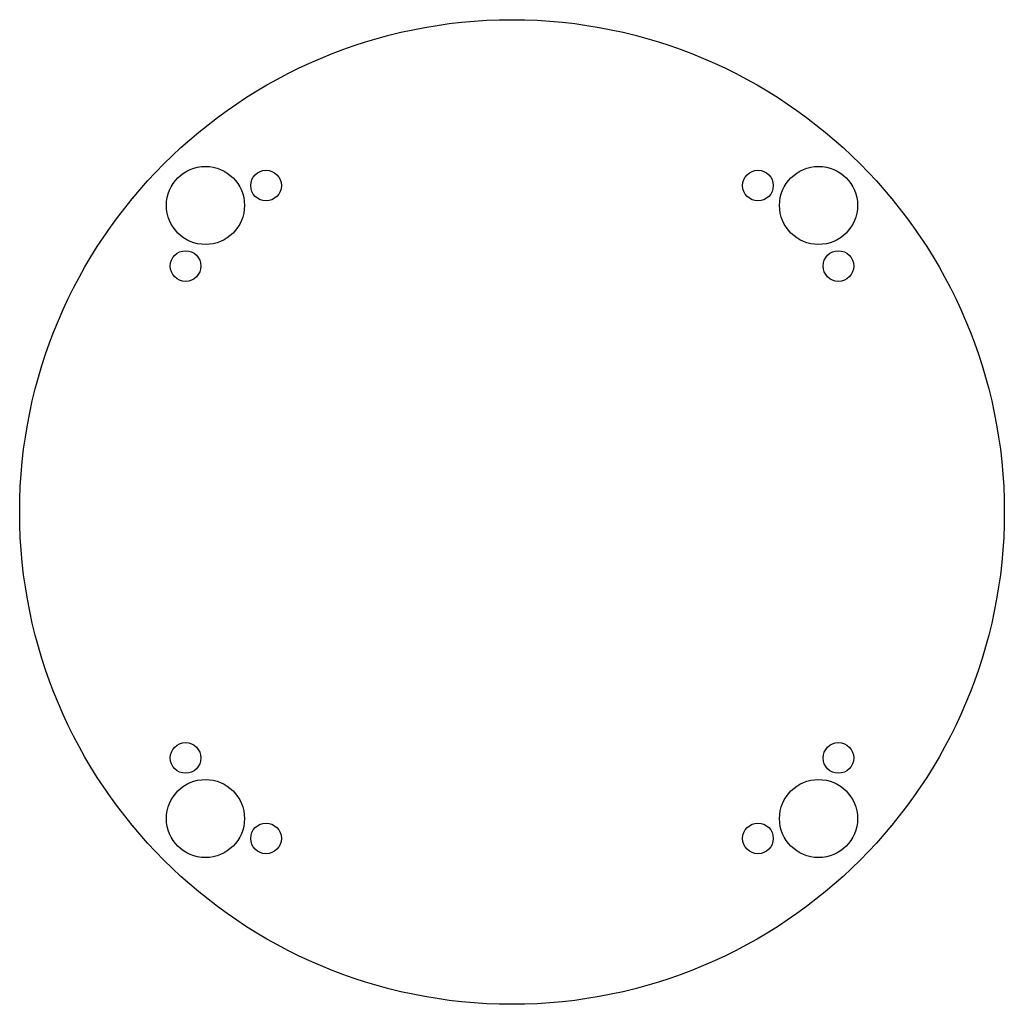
# Model space of a CAD drawing. Header units: metres. Extents: x -53 to 53, y -53 to 53.
import ezdxf

# ---------------------------------------------------------------- set-up
doc = ezdxf.new("R2010")
doc.units = ezdxf.units.M

msp = doc.modelspace()

# ---------------------------------------------------------------- linework, layer by layer
for centre, radius in [((0, 0), 53), ((-33, 33), 4.2), ((33, 33), 4.2), ((-26.48, 35.14), 1.65), ((26.48, 35.14), 1.65), ((-35.14, 26.48), 1.65), ((35.14, 26.48), 1.65), ((-35.14, -26.48), 1.65), ((35.14, -26.48), 1.65), ((-33, -33), 4.2), ((33, -33), 4.2), ((-26.48, -35.14), 1.65), ((26.48, -35.14), 1.65)]:
    msp.add_circle(centre, radius)

doc.saveas('drawing.dxf')
